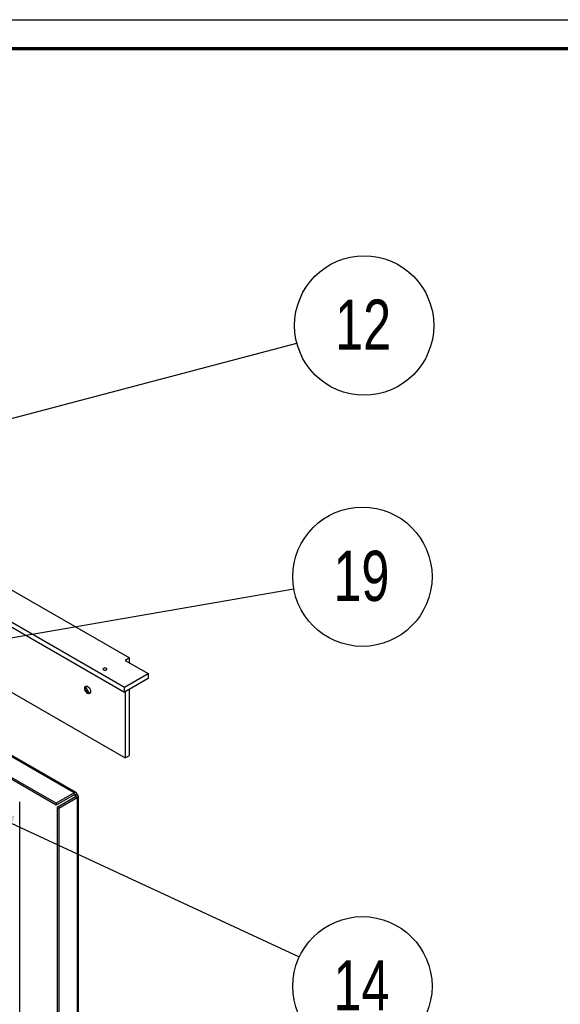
# Paper-space layout 'Sheet2' of a CAD drawing. Header units: millimetres. Extents: x 7 to 291, y 7 to 204.
# Tile 6 of 7: x 132 to 170, y 135 to 204. Entities that reach past the tile are written whole.
import ezdxf

# ---------------------------------------------------------------- set-up
doc = ezdxf.new("R2010")
doc.units = ezdxf.units.MM
for name, color, linetype in [('BORDERS', 7, 'Continuous'), ('DRAWING', 7, 'Continuous'), ('TEXT_SHEET_FORMAT', 7, 'Continuous')]:
    doc.layers.add(name, color=color, linetype=linetype)
doc.styles.add('SLDTEXTSTYLE1', font='TXT', dxfattribs={"width": 0.75})
doc.dimstyles.new('SLDDIMSTYLE0', dxfattribs={"dimtxt": 0.18, "dimasz": 3.302, "dimexe": 0, "dimexo": 0.0625, "dimgap": 0, "dimtad": 0, "dimtih": 1, "dimtoh": 1, "dimdec": 0, "dimrnd": 1e-09, "dimzin": 0, "dimdsep": 46, "dimtxsty": 'Standard', "dimsah": 1, "dimcen": 0.09, "dimadec": 0, "dimazin": 0, "dimtfac": 3.302, "dimtdec": 0, "dimtofl": 0, "dimtmove": 0, "dimatfit": 3, "dimfxl": 1, "dimfrac": 2, "dimtolj": 1, "dimtzin": 0, "dimarcsym": 0})

# ---------------------------------------------------------------- blocks, each defined once
blk = doc.blocks.new('SW_NOTE_0_11')
at = {"layer": 'DRAWING', "color": 0}
blk.add_circle((4.787, 0.832), 4.859, dxfattribs=at)
at = {"layer": 'DRAWING', "color": 0, "insert": (4.717, 2.643), "char_height": 3.5, "attachment_point": 2, "style": 'SLDTEXTSTYLE1'}
blk.add_mtext('19', dxfattribs=at)
blk = doc.blocks.new('SW_NOTE_0_12')
at = {"layer": 'DRAWING', "color": 0}
blk.add_circle((4.408, -2.044), 4.859, dxfattribs=at)
at = {"layer": 'DRAWING', "color": 0, "insert": (4.337, -0.233), "char_height": 3.5, "attachment_point": 2, "style": 'SLDTEXTSTYLE1'}
blk.add_mtext('14', dxfattribs=at)
blk = doc.blocks.new('SW_NOTE_0_25')
at = {"layer": 'DRAWING', "color": 0}
blk.add_circle((4.699, 1.238), 4.859, dxfattribs=at)
at = {"layer": 'DRAWING', "color": 0, "insert": (4.628, 3.049), "char_height": 3.5, "attachment_point": 2, "style": 'SLDTEXTSTYLE1'}
blk.add_mtext('12', dxfattribs=at)

psp = doc.layouts.new('Sheet2')

# ---------------------------------------------------------------- linework, layer by layer
at = {"color": 7, "linetype": 'Continuous', "lineweight": 25}
for p, q in [((86.651, 187.829), (139.684, 157.213)), ((90.187, 188.033), (140.038, 159.254)), ((86.651, 187.488), (139.684, 156.873)), ((89.892, 181.058), (139.743, 152.28)), ((140.038, 159.254), (139.743, 159.084)), ((139.743, 159.084), (141.334, 158.166)), ((140.038, 158.914), (140.038, 159.254)), ((139.684, 157.213), (141.334, 158.166)), ((141.334, 158.166), (141.334, 157.826)), ((141.334, 157.826), (139.684, 156.873)), ((139.684, 156.873), (139.684, 157.213)), ((139.743, 156.907), (139.743, 152.28)), ((140.038, 152.45), (140.038, 157.077)), ((136.325, 149.867), (131.431, 152.692)), ((139.743, 152.28), (140.038, 152.45)), ((134.912, 148.985), (130.476, 151.546)), ((134.912, 149.122), (130.594, 151.614)), ((136.179, 149.853), (134.912, 149.122)), ((136.179, 149.717), (136.179, 149.853)), ((132.38, 76.624), (132.38, 149.228)), ((136.179, 149.717), (134.912, 148.985)), ((134.912, 149.122), (134.912, 148.985)), ((136.267, 149.564), (135, 148.832)), ((136.385, 149.496), (135.118, 148.764)), ((136.267, 149.666), (136.385, 149.734)), ((136.385, 149.496), (136.267, 149.564)), ((136.385, 149.496), (136.385, 82.063)), ((136.471, 82.182), (136.471, 149.615)), ((135, 148.832), (135, 81.4)), ((135.118, 148.764), (135, 148.832)), ((135.118, 148.764), (135.118, 81.332))]:
    psp.add_line(p, q, dxfattribs=at)
at = {"color": 8, "linetype": 'Continuous', "lineweight": 25}
for p, q in [((136.179, 149.853), (131.39, 152.618)), ((136.179, 149.717), (136.267, 149.666)), ((136.267, 149.666), (136.267, 149.564))]:
    psp.add_line(p, q, dxfattribs=at)
at = {"color": 7, "linetype": 'Continuous', "lineweight": 25, "flags": 128}
for points in [[(138.426, 158.528), (138.382, 158.545), (138.329, 158.551), (138.276, 158.545), (138.232, 158.528), (138.202, 158.502), (138.191, 158.472), (138.202, 158.442), (138.232, 158.416), (138.276, 158.399), (138.329, 158.393), (138.382, 158.399), (138.426, 158.416), (138.456, 158.442), (138.466, 158.472), (138.456, 158.502), (138.426, 158.528)], [(137.121, 156.788), (137.054, 156.839), (136.994, 156.911), (136.948, 156.995), (136.921, 157.083), (136.915, 157.164), (136.932, 157.23), (136.969, 157.275), (137.023, 157.292), (137.087, 157.28), (137.155, 157.241), (137.219, 157.179), (137.273, 157.099), (137.31, 157.012), (137.326, 156.927), (137.321, 156.852), (137.294, 156.796), (137.248, 156.765), (137.188, 156.762), (137.121, 156.788)], [(137.281, 156.783), (137.233, 156.777), (137.167, 156.796), (137.1, 156.841), (137.038, 156.908), (136.988, 156.99), (136.955, 157.078), (136.944, 157.162)]]:
    psp.add_lwpolyline(points, dxfattribs=at)
at = {"color": 7, "linetype": 'Continuous', "lineweight": 25}
for centre, radius, start, end in [((137.09, 157.178), 0.147, 132.64138, 186.22258), ((138.038, 157.555), 1.105, 195.19609, 224.79853), ((136.26, 149.754), 0.127, 350.78596, 129.20329), ((136.213, 149.675), 0.0546, 350.78596, 129.20329), ((136.248, 149.615), 0.0546, 290.78342, 69.21658), ((136.34, 149.615), 0.127, 290.78342, 69.21658)]:
    psp.add_arc(centre, radius, start, end, dxfattribs=at)
at = {"layer": 'BORDERS', "lineweight": 70}
psp.add_line((8.57, 201.784), (288.57, 201.784), dxfattribs=at)
at = {"layer": 'TEXT_SHEET_FORMAT'}
psp.add_line((6.57, 203.784), (290.57, 203.784), dxfattribs=at)

# ---------------------------------------------------------------- block references
at = {"layer": 'DRAWING', "color": 7}
for name, p in [('SW_NOTE_0_25', (151.724, 181.211)), ('SW_NOTE_0_11', (151.515, 164.09)), ('SW_NOTE_0_12', (151.895, 138.395))]:
    psp.add_blockref(name, p, dxfattribs=at)

# ---------------------------------------------------------------- leaders
for points in [[(114.914, 171.513), (151.724, 181.211)], [(112.987, 157.395), (151.515, 164.09)], [(128.814, 149.099), (151.895, 138.395)]]:
    psp.add_leader(points, dimstyle='SLDDIMSTYLE0', dxfattribs=at)

doc.saveas('drawing.dxf')
